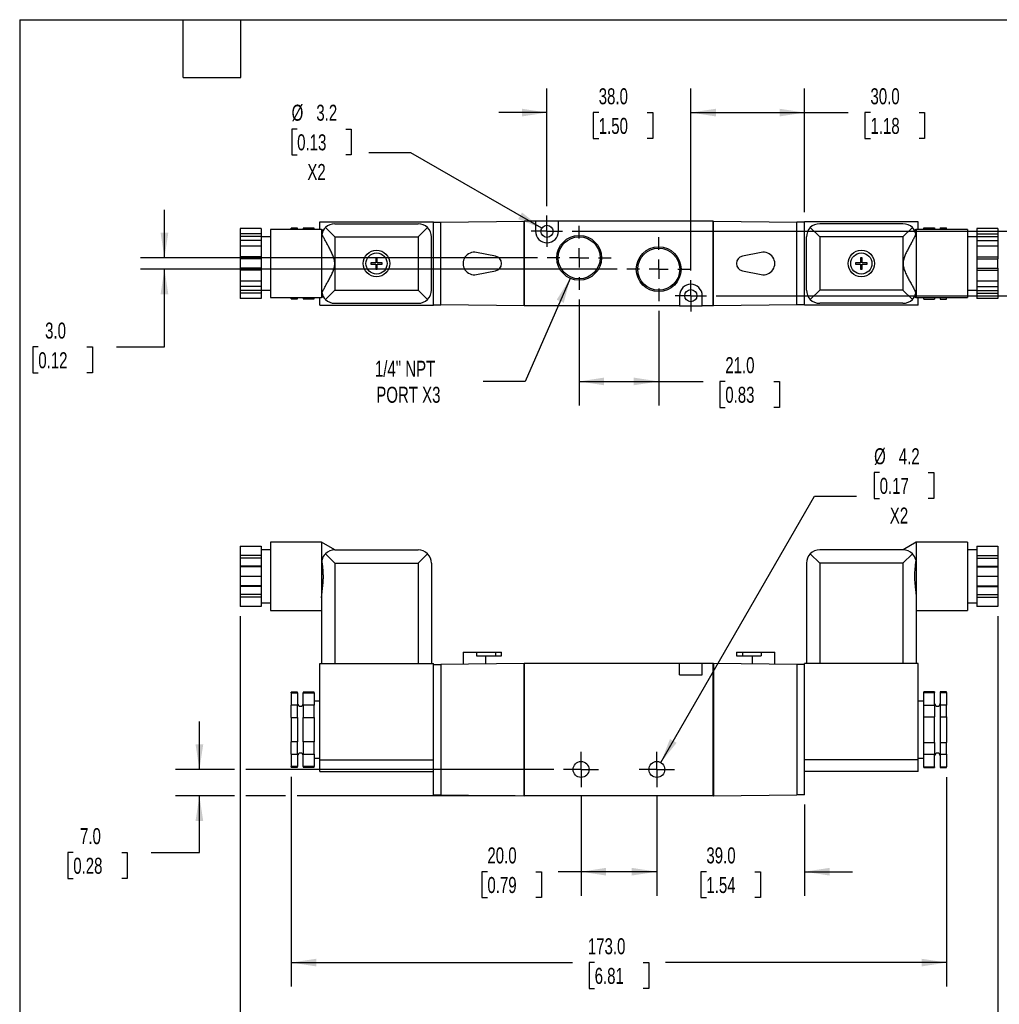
# Model space of a CAD drawing. Header units: millimetres. Extents: x 13 to 546, y 13 to 419.
# Tile 2 of 3: x 13 to 271, y 159 to 419. Entities that reach past the tile are written whole.
import ezdxf

# ---------------------------------------------------------------- set-up
doc = ezdxf.new("R2010")
doc.units = ezdxf.units.MM
doc.header["$LTSCALE"] = 2
doc.linetypes.add('SLD-Center', pattern=[19.05, 15.24, -1.27, 1.27, -1.27])
doc.linetypes.add('SLD-Solid', pattern=[0])
doc.layers.add('CENTER', color=40, linetype='SLD-Center')
doc.layers.add('DIMENSIONS', color=140, linetype='SLD-Solid', lineweight=25)
doc.layers.add('TEXT', color=140, linetype='SLD-Solid', lineweight=25)
doc.styles.add('SLDTEXTSTYLE0', font='TXT', dxfattribs={"width": 0.7})
doc.dimstyles.new('SLDDIMSTYLE0', dxfattribs={"dimtxt": 4.316016, "dimasz": 6.604, "dimexe": 0, "dimexo": 0.0625, "dimgap": 1.079004, "dimtad": 0, "dimtih": 1, "dimtoh": 1, "dimdec": 1, "dimrnd": 1e-09, "dimzin": 4, "dimdsep": 46, "dimtxsty": 'SLDTEXTSTYLE0', "dimsah": 1, "dimcen": 0.09, "dimadec": 0, "dimazin": 1, "dimtfac": 1, "dimtdec": 1, "dimtmove": 0, "dimatfit": 0, "dimfxl": 0, "dimfrac": 2, "dimtolj": 1, "dimtzin": 12, "dimarcsym": 0})
doc.dimstyles.new('SLDDIMSTYLE1', dxfattribs={"dimtxt": 4.316016, "dimasz": 6.604, "dimexe": 0, "dimexo": 0.0625, "dimgap": 1.079004, "dimtad": 0, "dimtih": 1, "dimtoh": 1, "dimdec": 1, "dimrnd": 1e-09, "dimzin": 4, "dimdsep": 46, "dimtxsty": 'SLDTEXTSTYLE0', "dimsah": 1, "dimcen": 0.09, "dimadec": 0, "dimazin": 1, "dimtfac": 1, "dimtdec": 1, "dimtofl": 0, "dimtmove": 0, "dimatfit": 3, "dimfxl": 0, "dimfrac": 2, "dimtolj": 1, "dimtzin": 12, "dimarcsym": 0})
doc.dimstyles.new('SLDDIMSTYLE2', dxfattribs={"dimtxt": 4.316016, "dimasz": 6.604, "dimexe": 0, "dimexo": 0.0625, "dimgap": 1.079004, "dimtad": 0, "dimtih": 1, "dimtoh": 1, "dimdec": 1, "dimrnd": 1e-09, "dimzin": 12, "dimdsep": 46, "dimtxsty": 'SLDTEXTSTYLE0', "dimsah": 1, "dimcen": 0, "dimadec": 0, "dimazin": 3, "dimtfac": 1, "dimtdec": 1, "dimtofl": 0, "dimtmove": 0, "dimatfit": 3, "dimfxl": 0, "dimfrac": 2, "dimtolj": 1, "dimtzin": 12, "dimarcsym": 0})
doc.dimstyles.new('SLDDIMSTYLE4', dxfattribs={"dimtxt": 4.316016, "dimasz": 6.604, "dimexe": 0, "dimexo": 0.0625, "dimgap": 1.079004, "dimtad": 0, "dimtih": 1, "dimtoh": 1, "dimdec": 1, "dimrnd": 1e-09, "dimzin": 12, "dimdsep": 46, "dimtxsty": 'SLDTEXTSTYLE0', "dimsah": 1, "dimcen": 0, "dimadec": 0, "dimazin": 3, "dimtfac": 1, "dimtdec": 1, "dimtofl": 0, "dimtmove": 0, "dimatfit": 3, "dimfxl": 0, "dimfrac": 2, "dimtolj": 1, "dimtzin": 12, "dimarcsym": 0})

# ---------------------------------------------------------------- blocks, each defined once
blk = doc.blocks.new('_D')
at = {"layer": 'DIMENSIONS'}
for p, q in [((60.15, 221.09), (60.15, 233.79)), ((69.4, 221.09), (53.8, 221.09)), ((153.74, 221.09), (72.44, 221.09)), ((69.4, 214.09), (53.8, 214.09)), ((60.15, 199.18), (60.15, 214.09)), ((82.9, 214.09), (72.44, 214.09)), ((143.48, 214.09), (85.94, 214.09)), ((26.84, 199.18), (25.39, 199.18)), ((25.39, 199.18), (25.39, 192.32)), ((39.66, 199.18), (41.11, 199.18)), ((41.11, 199.18), (41.11, 192.32)), ((47.45, 199.18), (60.15, 199.18)), ((25.39, 192.32), (26.84, 192.32)), ((41.11, 192.32), (39.66, 192.32))]:
    blk.add_line(p, q, dxfattribs=at)
for points in [[(60.15, 221.09), (61.16, 227.69), (59.13, 227.69)], [(60.15, 214.09), (59.13, 207.48), (61.16, 207.48)]]:
    blk.add_solid(points, dxfattribs=at)
at = {"layer": 'DIMENSIONS', "char_height": 4.233, "attachment_point": 1, "style": 'SLDTEXTSTYLE0'}
for s, insert in [('7.0', (28.63, 205.6)), ('0.28', (26.84, 197.78))]:
    blk.add_mtext(s, dxfattribs=dict(at, insert=insert))
blk = doc.blocks.new('_D_1')
at = {"layer": 'DIMENSIONS'}
for p, q in [((180.92, 213.91), (180.92, 187.74)), ((219.92, 211.85), (219.92, 187.74)), ((180.92, 194.09), (168.22, 194.09)), ((194.01, 194.09), (192.56, 194.09)), ((192.56, 194.09), (192.56, 187.23)), ((206.83, 194.09), (208.28, 194.09)), ((208.28, 194.09), (208.28, 187.23)), ((219.92, 194.09), (232.62, 194.09)), ((192.56, 187.23), (194.01, 187.23)), ((208.28, 187.23), (206.83, 187.23))]:
    blk.add_line(p, q, dxfattribs=at)
for points in [[(180.92, 194.09), (174.32, 195.1), (174.32, 193.07)], [(219.92, 194.09), (226.52, 193.07), (226.52, 195.1)]]:
    blk.add_solid(points, dxfattribs=at)
at = {"layer": 'DIMENSIONS', "char_height": 4.233, "attachment_point": 1, "style": 'SLDTEXTSTYLE0'}
for s, insert in [('39.0', (194.01, 200.51)), ('1.54', (194.01, 192.69))]:
    blk.add_mtext(s, dxfattribs=dict(at, insert=insert))
blk = doc.blocks.new('_D_2')
at = {"layer": 'DIMENSIONS'}
for p, q in [((160.92, 213.91), (160.92, 187.74)), ((180.92, 213.91), (180.92, 187.74)), ((136.19, 194.09), (134.74, 194.09)), ((134.74, 194.09), (134.74, 187.23)), ((149.01, 194.09), (150.46, 194.09)), ((150.46, 194.09), (150.46, 187.23)), ((160.92, 194.09), (154.86, 194.09)), ((180.92, 194.09), (160.92, 194.09)), ((134.74, 187.23), (136.19, 187.23)), ((150.46, 187.23), (149.01, 187.23))]:
    blk.add_line(p, q, dxfattribs=at)
for points in [[(160.92, 194.09), (167.52, 193.07), (167.52, 195.1)], [(180.92, 194.09), (174.32, 195.1), (174.32, 193.07)]]:
    blk.add_solid(points, dxfattribs=at)
at = {"layer": 'DIMENSIONS', "char_height": 4.233, "attachment_point": 1, "style": 'SLDTEXTSTYLE0'}
for s, insert in [('20.0', (136.19, 200.51)), ('0.79', (136.19, 192.69))]:
    blk.add_mtext(s, dxfattribs=dict(at, insert=insert))
blk = doc.blocks.new('_D_3')
at = {"layer": 'DIMENSIONS'}
for p, q in [((239.76, 299.5), (238.31, 299.5)), ((238.31, 299.5), (238.31, 292.64)), ((252.58, 299.5), (254.03, 299.5)), ((254.03, 299.5), (254.03, 292.64)), ((181.97, 222.91), (222.57, 293.23)), ((222.57, 293.23), (233.68, 293.23)), ((238.31, 292.64), (239.76, 292.64)), ((254.03, 292.64), (252.58, 292.64))]:
    blk.add_line(p, q, dxfattribs=at)
blk.add_solid([(181.97, 222.91), (186.15, 228.12), (184.39, 229.13)], dxfattribs=at)
at = {"layer": 'DIMENSIONS', "char_height": 4.233, "attachment_point": 1, "style": 'SLDTEXTSTYLE0'}
for s, insert in [('%%c', (238.29, 305.92)), ('4.2', (244.81, 305.92)), ('0.17', (239.76, 298.1)), ('X2', (242.44, 290.27))]:
    blk.add_mtext(s, dxfattribs=dict(at, insert=insert))
blk = doc.blocks.new('_D_4')
at = {"layer": 'DIMENSIONS'}
for p, q in [((70.92, 261.55), (70.92, 139.74)), ((270.92, 261.55), (270.92, 139.74)), ((70.92, 146.09), (158.66, 146.09)), ((164.51, 146.09), (163.06, 146.09)), ((163.06, 146.09), (163.06, 139.23)), ((177.33, 146.09), (178.78, 146.09)), ((178.78, 146.09), (178.78, 139.23)), ((270.92, 146.09), (183.18, 146.09)), ((163.06, 139.23), (164.51, 139.23)), ((178.78, 139.23), (177.33, 139.23))]:
    blk.add_line(p, q, dxfattribs=at)
for points in [[(70.92, 146.09), (77.52, 145.07), (77.52, 147.1)], [(270.92, 146.09), (264.32, 147.1), (264.32, 145.07)]]:
    blk.add_solid(points, dxfattribs=at)
at = {"layer": 'DIMENSIONS', "char_height": 4.233, "attachment_point": 1, "style": 'SLDTEXTSTYLE0'}
for s, insert in [('200.0', (162.71, 152.51)), ('7.87', (164.51, 144.69))]:
    blk.add_mtext(s, dxfattribs=dict(at, insert=insert))
blk = doc.blocks.new('_D_5')
at = {"layer": 'DIMENSIONS'}
for p, q in [((84.42, 219.15), (84.42, 163.74)), ((257.42, 219.05), (257.42, 163.74)), ((84.42, 170.09), (158.66, 170.09)), ((164.51, 170.09), (163.06, 170.09)), ((163.06, 170.09), (163.06, 163.23)), ((177.33, 170.09), (178.78, 170.09)), ((178.78, 170.09), (178.78, 163.23)), ((257.42, 170.09), (183.18, 170.09)), ((163.06, 163.23), (164.51, 163.23)), ((178.78, 163.23), (177.33, 163.23))]:
    blk.add_line(p, q, dxfattribs=at)
for points in [[(84.42, 170.09), (91.02, 169.07), (91.02, 171.1)], [(257.42, 170.09), (250.82, 171.1), (250.82, 169.07)]]:
    blk.add_solid(points, dxfattribs=at)
at = {"layer": 'DIMENSIONS', "char_height": 4.233, "attachment_point": 1, "style": 'SLDTEXTSTYLE0'}
for s, insert in [('173.0', (162.71, 176.51)), ('6.81', (164.51, 168.69))]:
    blk.add_mtext(s, dxfattribs=dict(at, insert=insert))
blk = doc.blocks.new('SW_CENTERMARKSYMBOL_0')
at = {"layer": 'CENTER', "color": 0}
for p, q in [((0, 2.54), (0, 4.64)), ((-2.54, 0), (-4.64, 0)), ((0, 0), (-2.54, 0)), ((0, 0), (0, 2.54)), ((0, 0), (0, -2.54)), ((0, 0), (2.54, 0)), ((2.54, 0), (4.64, 0)), ((0, -2.54), (0, -4.64))]:
    blk.add_line(p, q, dxfattribs=at)
blk = doc.blocks.new('SW_CENTERMARKSYMBOL_1')
at = {"layer": 'CENTER', "color": 0}
for p, q in [((0, 2.54), (0, 4.64)), ((-2.54, 0), (-4.64, 0)), ((0, 0), (-2.54, 0)), ((0, 0), (0, 2.54)), ((0, 0), (0, -2.54)), ((0, 0), (2.54, 0)), ((2.54, 0), (4.64, 0)), ((0, -2.54), (0, -4.64))]:
    blk.add_line(p, q, dxfattribs=at)
blk = doc.blocks.new('_D_9')
at = {"layer": 'DIMENSIONS'}
for p, q in [((50.92, 356.21), (50.92, 368.91)), ((149.43, 356.21), (44.57, 356.21)), ((170.43, 353.21), (44.57, 353.21)), ((50.92, 332.69), (50.92, 353.21)), ((17.61, 332.69), (16.16, 332.69)), ((16.16, 332.69), (16.16, 325.83)), ((30.44, 332.69), (31.89, 332.69)), ((31.89, 332.69), (31.89, 325.83)), ((38.22, 332.69), (50.92, 332.69)), ((16.16, 325.83), (17.61, 325.83)), ((31.89, 325.83), (30.44, 325.83))]:
    blk.add_line(p, q, dxfattribs=at)
for points in [[(50.92, 356.21), (51.94, 362.82), (49.9, 362.82)], [(50.92, 353.21), (49.9, 346.61), (51.94, 346.61)]]:
    blk.add_solid(points, dxfattribs=at)
at = {"layer": 'DIMENSIONS', "char_height": 4.233, "attachment_point": 1, "style": 'SLDTEXTSTYLE0'}
for s, insert in [('3.0', (19.41, 339.11)), ('0.12', (17.61, 331.28))]:
    blk.add_mtext(s, dxfattribs=dict(at, insert=insert))
blk = doc.blocks.new('_D_10')
at = {"layer": 'DIMENSIONS'}
for p, q in [((303.62, 377.08), (290.92, 377.08)), ((290.92, 377.08), (290.92, 363.21)), ((311.4, 377.08), (309.95, 377.08)), ((309.95, 377.08), (309.95, 370.23)), ((324.23, 377.08), (325.68, 377.08)), ((325.68, 377.08), (325.68, 370.23)), ((309.95, 370.23), (311.4, 370.23)), ((325.68, 370.23), (324.23, 370.23)), ((158.6, 363.21), (297.27, 363.21)), ((290.92, 363.21), (290.92, 346.21)), ((196.6, 346.21), (297.27, 346.21))]:
    blk.add_line(p, q, dxfattribs=at)
for points in [[(290.92, 363.21), (289.9, 356.61), (291.94, 356.61)], [(290.92, 346.21), (291.94, 352.82), (289.9, 352.82)]]:
    blk.add_solid(points, dxfattribs=at)
at = {"layer": 'DIMENSIONS', "char_height": 4.233, "attachment_point": 1, "style": 'SLDTEXTSTYLE0'}
for s, insert in [('17.0', (311.4, 383.51)), ('0.67', (311.4, 375.68))]:
    blk.add_mtext(s, dxfattribs=dict(at, insert=insert))
blk = doc.blocks.new('_D_11')
at = {"layer": 'DIMENSIONS'}
for p, q in [((151.92, 369.89), (151.92, 400.92)), ((189.92, 352.89), (189.92, 400.92)), ((151.92, 394.57), (139.22, 394.57)), ((165.58, 394.57), (164.13, 394.57)), ((164.13, 394.57), (164.13, 387.71)), ((178.41, 394.57), (179.86, 394.57)), ((179.86, 394.57), (179.86, 387.71)), ((189.92, 394.57), (202.62, 394.57)), ((164.13, 387.71), (165.58, 387.71)), ((179.86, 387.71), (178.41, 387.71))]:
    blk.add_line(p, q, dxfattribs=at)
for points in [[(151.92, 394.57), (145.32, 395.58), (145.32, 393.55)], [(189.92, 394.57), (196.52, 393.55), (196.52, 395.58)]]:
    blk.add_solid(points, dxfattribs=at)
at = {"layer": 'DIMENSIONS', "char_height": 4.233, "attachment_point": 1, "style": 'SLDTEXTSTYLE0'}
for s, insert in [('38.0', (165.58, 400.99)), ('1.50', (165.58, 393.17))]:
    blk.add_mtext(s, dxfattribs=dict(at, insert=insert))
blk = doc.blocks.new('_D_12')
at = {"layer": 'DIMENSIONS'}
for p, q in [((160.42, 345.22), (160.42, 317.21)), ((181.42, 342.22), (181.42, 317.21)), ((160.42, 323.56), (181.42, 323.56)), ((181.42, 323.56), (193.15, 323.56)), ((199, 323.56), (197.55, 323.56)), ((197.55, 323.56), (197.55, 316.7)), ((211.83, 323.56), (213.28, 323.56)), ((213.28, 323.56), (213.28, 316.7)), ((197.55, 316.7), (199, 316.7)), ((213.28, 316.7), (211.83, 316.7))]:
    blk.add_line(p, q, dxfattribs=at)
for points in [[(160.42, 323.56), (167.02, 322.55), (167.02, 324.58)], [(181.42, 323.56), (174.82, 324.58), (174.82, 322.55)]]:
    blk.add_solid(points, dxfattribs=at)
at = {"layer": 'DIMENSIONS', "char_height": 4.233, "attachment_point": 1, "style": 'SLDTEXTSTYLE0'}
for s, insert in [('21.0', (199, 329.98)), ('0.83', (199, 322.16))]:
    blk.add_mtext(s, dxfattribs=dict(at, insert=insert))
blk = doc.blocks.new('_D_13')
at = {"layer": 'DIMENSIONS'}
for p, q in [((189.92, 352.89), (189.92, 400.92)), ((219.92, 368.25), (219.92, 400.92)), ((189.92, 394.57), (219.92, 394.57)), ((219.92, 394.57), (231.48, 394.57)), ((237.33, 394.57), (235.88, 394.57)), ((235.88, 394.57), (235.88, 387.71)), ((250.15, 394.57), (251.6, 394.57)), ((251.6, 394.57), (251.6, 387.71)), ((235.88, 387.71), (237.33, 387.71)), ((251.6, 387.71), (250.15, 387.71))]:
    blk.add_line(p, q, dxfattribs=at)
for points in [[(189.92, 394.57), (196.52, 393.55), (196.52, 395.58)], [(219.92, 394.57), (213.32, 395.58), (213.32, 393.55)]]:
    blk.add_solid(points, dxfattribs=at)
at = {"layer": 'DIMENSIONS', "char_height": 4.233, "attachment_point": 1, "style": 'SLDTEXTSTYLE0'}
for s, insert in [('30.0', (237.33, 400.99)), ('1.18', (237.33, 393.17))]:
    blk.add_mtext(s, dxfattribs=dict(at, insert=insert))
blk = doc.blocks.new('_D_14')
at = {"layer": 'DIMENSIONS'}
for p, q in [((85.96, 390.23), (84.52, 390.23)), ((84.52, 390.23), (84.52, 383.37)), ((98.79, 390.23), (100.24, 390.23)), ((100.24, 390.23), (100.24, 383.37)), ((84.52, 383.37), (85.96, 383.37)), ((100.24, 383.37), (98.79, 383.37)), ((115.98, 383.96), (104.86, 383.96)), ((150.53, 364.01), (115.98, 383.96))]:
    blk.add_line(p, q, dxfattribs=at)
blk.add_solid([(150.53, 364.01), (145.32, 368.19), (144.31, 366.43)], dxfattribs=at)
at = {"layer": 'DIMENSIONS', "char_height": 4.233, "attachment_point": 1, "style": 'SLDTEXTSTYLE0'}
for s, insert in [('%%c', (84.5, 396.65)), ('3.2', (91.02, 396.65)), ('0.13', (85.96, 388.83)), ('X2', (88.65, 381))]:
    blk.add_mtext(s, dxfattribs=dict(at, insert=insert))
blk = doc.blocks.new('_D_15')
at = {"layer": 'DIMENSIONS'}
for p, q in [((158.06, 350.79), (146.2, 323.56)), ((146.2, 323.56), (135.08, 323.56))]:
    blk.add_line(p, q, dxfattribs=at)
blk.add_solid([(158.06, 350.79), (154.49, 345.14), (156.35, 344.33)], dxfattribs=at)
at = {"layer": 'DIMENSIONS', "char_height": 4.233, "attachment_point": 1, "style": 'SLDTEXTSTYLE0'}
for s, insert in [('1/4" NPT', (106.49, 329.02)), ('PORT X3', (106.85, 322.16))]:
    blk.add_mtext(s, dxfattribs=dict(at, insert=insert))
blk = doc.blocks.new('SW_CENTERMARKSYMBOL_4')
at = {"layer": 'CENTER', "color": 0}
for p, q in [((0, 2.54), (0, 4.14)), ((-2.54, 0), (-4.14, 0)), ((0, 0), (-2.54, 0)), ((0, 0), (0, 2.54)), ((0, 0), (0, -2.54)), ((0, 0), (2.54, 0)), ((2.54, 0), (4.14, 0)), ((0, -2.54), (0, -4.14))]:
    blk.add_line(p, q, dxfattribs=at)
blk = doc.blocks.new('SW_CENTERMARKSYMBOL_5')
at = {"layer": 'CENTER', "color": 0}
for p, q in [((0, 2.54), (0, 4.14)), ((-2.54, 0), (-4.14, 0)), ((0, 0), (-2.54, 0)), ((0, 0), (0, 2.54)), ((0, 0), (0, -2.54)), ((0, 0), (2.54, 0)), ((2.54, 0), (4.14, 0)), ((0, -2.54), (0, -4.14))]:
    blk.add_line(p, q, dxfattribs=at)
blk = doc.blocks.new('SW_CENTERMARKSYMBOL_6')
at = {"layer": 'CENTER', "color": 0}
for p, q in [((0, 5.08), (0, 8.45)), ((-5.08, 0), (-8.45, 0)), ((0, 0), (-2.54, 0)), ((0, 0), (0, 2.54)), ((0, 0), (0, -2.54)), ((0, 0), (2.54, 0)), ((5.08, 0), (8.45, 0)), ((0, -5.08), (0, -8.45))]:
    blk.add_line(p, q, dxfattribs=at)
blk = doc.blocks.new('SW_CENTERMARKSYMBOL_7')
at = {"layer": 'CENTER', "color": 0}
for p, q in [((0, 5.08), (0, 8.45)), ((-5.08, 0), (-8.45, 0)), ((0, 0), (-2.54, 0)), ((0, 0), (0, 2.54)), ((0, 0), (0, -2.54)), ((0, 0), (2.54, 0)), ((5.08, 0), (8.45, 0)), ((0, -5.08), (0, -8.45))]:
    blk.add_line(p, q, dxfattribs=at)

msp = doc.modelspace()

# ---------------------------------------------------------------- linework, layer by layer
for p, q in [((86.07, 364.07), (84.42, 364.07)), ((84.42, 363.71), (84.42, 364.07)), ((86.07, 363.71), (86.07, 364.07)), ((90.42, 364.07), (87.57, 364.07)), ((87.57, 364.07), (87.57, 363.71)), ((90.42, 363.71), (90.42, 364.07)), ((91.92, 363.71), (91.92, 365.71)), ((91.92, 365.71), (121.92, 365.71)), ((95.92, 361.71), (93.44, 364.19)), ((95.92, 365.21), (117.92, 365.21)), ((120.39, 364.19), (117.92, 361.71)), ((121.92, 343.71), (121.92, 365.71)), ((121.92, 365.66), (123.92, 365.66)), ((123.92, 365.66), (145.92, 365.86)), ((123.92, 343.76), (123.92, 365.66)), ((145.92, 343.56), (145.92, 365.86)), ((146.02, 365.81), (145.92, 365.81)), ((148.92, 365.86), (146.02, 365.86)), ((146.02, 343.56), (146.02, 365.86)), ((148.92, 365.86), (148.92, 363.21)), ((154.92, 365.86), (148.92, 365.86)), ((154.92, 363.21), (154.92, 365.86)), ((195.82, 365.86), (154.92, 365.86)), ((195.82, 343.56), (195.82, 365.86)), ((195.82, 365.81), (195.92, 365.81)), ((195.92, 343.56), (195.92, 365.86)), ((195.92, 365.86), (217.92, 365.66)), ((217.92, 343.76), (217.92, 365.66)), ((219.92, 365.66), (217.92, 365.66)), ((249.92, 365.71), (219.92, 365.71)), ((219.92, 343.71), (219.92, 365.71)), ((221.44, 364.19), (223.92, 361.71)), ((245.92, 365.21), (223.92, 365.21)), ((245.92, 361.71), (248.39, 364.19)), ((249.92, 363.71), (249.92, 365.71)), ((251.42, 364.13), (254.27, 364.13)), ((251.42, 363.71), (251.42, 364.13)), ((254.27, 364.13), (254.27, 363.71)), ((255.77, 364.13), (257.42, 364.13)), ((255.77, 364.13), (255.77, 363.71)), ((257.42, 363.71), (257.42, 364.13)), ((76.42, 363.95), (70.92, 363.95)), ((70.92, 363.95), (70.92, 362.51)), ((76.42, 362.51), (70.92, 362.51)), ((70.92, 362.51), (70.92, 361.83)), ((76.42, 361.83), (70.92, 361.83)), ((70.92, 361.83), (70.92, 360.76)), ((76.42, 363.95), (76.42, 362.51)), ((76.42, 362.51), (76.42, 361.83)), ((76.42, 361.83), (76.42, 360.76)), ((78.92, 361.71), (76.42, 361.71)), ((92.42, 363.71), (78.92, 363.71)), ((78.92, 363.71), (78.92, 345.71)), ((92.88, 363.45), (92.42, 363.71)), ((92.42, 363.71), (92.42, 345.71)), ((95.92, 361.71), (117.92, 361.71)), ((95.92, 361.71), (95.92, 347.71)), ((117.92, 361.71), (117.92, 347.71)), ((121.42, 347.71), (121.42, 361.71)), ((220.42, 347.71), (220.42, 361.71)), ((223.92, 361.71), (223.92, 347.71)), ((245.92, 361.71), (223.92, 361.71)), ((245.92, 361.71), (245.92, 347.71)), ((249.42, 363.71), (248.96, 363.45)), ((262.92, 363.71), (249.42, 363.71)), ((249.42, 363.71), (249.42, 345.71)), ((262.92, 363.71), (262.92, 345.71)), ((265.42, 361.71), (262.92, 361.71)), ((270.92, 363.95), (265.42, 363.95)), ((265.42, 363.95), (265.42, 362.51)), ((265.42, 362.51), (270.92, 362.51)), ((265.42, 362.51), (265.42, 361.83)), ((265.42, 361.83), (270.92, 361.83)), ((265.42, 361.83), (265.42, 360.76)), ((270.92, 363.95), (270.92, 362.51)), ((270.92, 362.51), (270.92, 361.83)), ((270.92, 361.83), (270.92, 360.76)), ((76.42, 360.76), (70.92, 360.76)), ((70.92, 360.76), (70.92, 359.33)), ((76.42, 359.33), (70.92, 359.33)), ((70.92, 359.33), (70.92, 356.46)), ((76.42, 360.76), (76.42, 359.33)), ((76.42, 359.33), (76.42, 356.46)), ((265.42, 360.76), (270.92, 360.76)), ((265.42, 360.76), (265.42, 359.33)), ((270.92, 359.33), (265.42, 359.33)), ((265.42, 359.33), (265.42, 356.46)), ((270.92, 360.76), (270.92, 359.33)), ((270.92, 359.33), (270.92, 356.46)), ((76.42, 356.46), (70.92, 356.46)), ((70.92, 356.46), (70.92, 355.96)), ((76.42, 356.46), (76.42, 355.96)), ((138.31, 356.67), (133.35, 357.65)), ((208.49, 357.65), (203.53, 356.67)), ((265.42, 356.46), (270.92, 356.46)), ((265.42, 356.46), (265.42, 355.96)), ((270.92, 356.46), (270.92, 355.96)), ((76.42, 355.96), (70.92, 355.96)), ((70.92, 355.96), (70.92, 353.46)), ((76.42, 355.96), (76.42, 353.46)), ((106.72, 354.91), (105.42, 354.91)), ((105.42, 354.91), (105.42, 354.51)), ((105.42, 354.51), (106.72, 354.51)), ((106.72, 356.21), (106.72, 354.91)), ((107.12, 356.21), (106.72, 356.21)), ((106.72, 354.51), (106.72, 353.21)), ((107.12, 354.91), (107.12, 356.21)), ((108.42, 354.91), (107.12, 354.91)), ((107.12, 353.21), (107.12, 354.51)), ((107.12, 354.51), (108.42, 354.51)), ((108.42, 354.51), (108.42, 354.91)), ((234.72, 354.91), (233.42, 354.91)), ((233.42, 354.91), (233.42, 354.51)), ((233.42, 354.51), (234.72, 354.51)), ((234.72, 356.21), (234.72, 354.91)), ((235.12, 356.21), (234.72, 356.21)), ((234.72, 354.51), (234.72, 353.21)), ((235.12, 354.91), (235.12, 356.21)), ((236.42, 354.91), (235.12, 354.91)), ((235.12, 353.21), (235.12, 354.51)), ((235.12, 354.51), (236.42, 354.51)), ((236.42, 354.51), (236.42, 354.91)), ((265.42, 355.96), (270.92, 355.96)), ((265.42, 355.96), (265.42, 353.46)), ((270.92, 353.46), (270.92, 355.96)), ((76.42, 353.46), (70.92, 353.46)), ((70.92, 353.46), (70.92, 352.96)), ((76.42, 352.96), (70.92, 352.96)), ((70.92, 352.96), (70.92, 350.09)), ((76.42, 353.46), (76.42, 352.96)), ((76.42, 352.96), (76.42, 350.09)), ((106.72, 353.21), (107.12, 353.21)), ((133.35, 351.77), (138.31, 352.75)), ((203.53, 352.75), (208.49, 351.77)), ((234.72, 353.21), (235.12, 353.21)), ((265.42, 353.46), (270.92, 353.46)), ((265.42, 353.46), (265.42, 352.96)), ((265.42, 352.96), (270.92, 352.96)), ((265.42, 352.96), (265.42, 350.09)), ((270.92, 353.46), (270.92, 352.96)), ((270.92, 352.96), (270.92, 350.09)), ((70.92, 350.09), (76.42, 350.09)), ((70.92, 350.09), (70.92, 348.66)), ((76.42, 348.66), (70.92, 348.66)), ((70.92, 348.66), (70.92, 347.59)), ((76.42, 350.09), (76.42, 348.66)), ((76.42, 348.66), (76.42, 347.59)), ((265.42, 350.09), (270.92, 350.09)), ((265.42, 350.09), (265.42, 348.66)), ((265.42, 348.66), (270.92, 348.66)), ((265.42, 348.66), (265.42, 347.59)), ((270.92, 350.09), (270.92, 348.66)), ((270.92, 348.66), (270.92, 347.59)), ((76.42, 347.59), (70.92, 347.59)), ((70.92, 347.59), (70.92, 346.91)), ((76.42, 346.91), (70.92, 346.91)), ((70.92, 346.91), (70.92, 345.47)), ((76.42, 347.71), (78.92, 347.71)), ((76.42, 347.59), (76.42, 346.91)), ((76.42, 346.91), (76.42, 345.47)), ((92.42, 345.71), (92.88, 345.98)), ((93.44, 345.24), (95.92, 347.71)), ((95.92, 347.71), (117.92, 347.71)), ((117.92, 347.71), (120.39, 345.24)), ((186.92, 346.21), (186.92, 343.56)), ((192.92, 343.56), (192.92, 346.21)), ((223.92, 347.71), (221.44, 345.24)), ((245.92, 347.71), (223.92, 347.71)), ((248.39, 345.24), (245.92, 347.71)), ((248.96, 345.98), (249.42, 345.71)), ((262.92, 347.71), (265.42, 347.71)), ((265.42, 347.59), (270.92, 347.59)), ((265.42, 347.59), (265.42, 346.91)), ((265.42, 346.91), (270.92, 346.91)), ((265.42, 346.91), (265.42, 345.47)), ((270.92, 347.59), (270.92, 346.91)), ((270.92, 346.91), (270.92, 345.47)), ((76.42, 345.47), (70.92, 345.47)), ((78.92, 345.71), (92.42, 345.71)), ((84.42, 345.35), (84.42, 345.71)), ((84.42, 345.35), (86.07, 345.35)), ((86.07, 345.35), (84.42, 345.35)), ((86.07, 345.35), (86.07, 345.71)), ((87.57, 345.71), (87.57, 345.35)), ((87.57, 345.35), (90.42, 345.35)), ((90.42, 345.35), (87.57, 345.35)), ((90.42, 345.35), (90.42, 345.71)), ((91.92, 343.71), (91.92, 345.71)), ((91.92, 343.71), (121.92, 343.71)), ((95.92, 344.21), (117.92, 344.21)), ((121.92, 343.76), (123.92, 343.76)), ((145.92, 343.56), (123.92, 343.76)), ((146.02, 343.61), (145.92, 343.61)), ((186.92, 343.56), (146.02, 343.56)), ((186.92, 343.56), (192.92, 343.56)), ((195.82, 343.56), (192.92, 343.56)), ((195.82, 343.61), (195.92, 343.61)), ((217.92, 343.76), (195.92, 343.56)), ((219.92, 343.76), (217.92, 343.76)), ((249.92, 343.71), (219.92, 343.71)), ((245.92, 344.21), (223.92, 344.21)), ((249.42, 345.71), (262.92, 345.71)), ((249.92, 343.71), (249.92, 345.71)), ((251.42, 345.29), (251.42, 345.71)), ((251.42, 345.29), (254.27, 345.29)), ((251.42, 345.29), (254.27, 345.29)), ((254.27, 345.71), (254.27, 345.29)), ((255.77, 345.71), (255.77, 345.29)), ((255.77, 345.29), (257.42, 345.29)), ((255.77, 345.29), (257.42, 345.29)), ((257.42, 345.29), (257.42, 345.71)), ((270.92, 345.47), (265.42, 345.47)), ((92.42, 281.09), (78.92, 281.09)), ((78.92, 281.09), (78.92, 263.09)), ((95.87, 279.1), (92.42, 281.09)), ((92.42, 281.09), (92.42, 266.43)), ((249.42, 281.09), (245.97, 279.1)), ((262.92, 281.09), (249.42, 281.09)), ((249.42, 281.09), (249.42, 266.43)), ((262.92, 281.09), (262.92, 263.09)), ((70.92, 280.09), (76.42, 280.09)), ((70.92, 280.09), (70.92, 277.6)), ((76.42, 280.09), (76.42, 277.6)), ((78.92, 279.09), (76.42, 279.09)), ((95.92, 279.09), (117.92, 279.09)), ((245.92, 279.09), (223.92, 279.09)), ((265.42, 279.09), (262.92, 279.09)), ((265.42, 280.09), (270.92, 280.09)), ((265.42, 280.09), (265.42, 277.6)), ((270.92, 280.09), (270.92, 277.6)), ((76.42, 277.6), (70.92, 277.6)), ((70.92, 277.6), (70.92, 276.92)), ((76.42, 276.92), (70.92, 276.92)), ((70.92, 276.92), (70.92, 274.76)), ((76.42, 277.6), (76.42, 276.92)), ((76.42, 276.92), (76.42, 274.76)), ((95.92, 275.59), (93.44, 278.06)), ((120.39, 278.06), (117.92, 275.59)), ((221.44, 278.06), (223.92, 275.59)), ((245.92, 275.59), (248.39, 278.06)), ((265.42, 277.6), (270.92, 277.6)), ((265.42, 277.6), (265.42, 276.92)), ((265.42, 276.92), (270.92, 276.92)), ((265.42, 276.92), (265.42, 274.76)), ((270.92, 277.6), (270.92, 276.92)), ((270.92, 276.92), (270.92, 274.76)), ((76.42, 274.76), (70.92, 274.76)), ((70.92, 274.76), (70.92, 274.57)), ((70.92, 274.57), (70.92, 272.09)), ((76.42, 274.57), (70.92, 274.57)), ((76.42, 274.76), (76.42, 274.57)), ((76.42, 274.57), (76.42, 272.09)), ((95.92, 275.59), (117.92, 275.59)), ((95.92, 275.59), (95.92, 249.09)), ((117.92, 275.59), (117.92, 249.09)), ((121.42, 275.59), (121.42, 249.09)), ((220.42, 275.59), (220.42, 249.09)), ((245.92, 275.59), (223.92, 275.59)), ((223.92, 275.59), (223.92, 249.09)), ((245.92, 275.59), (245.92, 249.09)), ((265.42, 274.76), (270.92, 274.76)), ((265.42, 274.76), (265.42, 274.57)), ((265.42, 274.57), (265.42, 272.09)), ((265.42, 274.57), (270.92, 274.57)), ((270.92, 274.76), (270.92, 274.57)), ((270.92, 274.57), (270.92, 272.09)), ((76.42, 272.09), (70.92, 272.09)), ((70.92, 272.09), (70.92, 269.6)), ((76.42, 272.09), (76.42, 269.6)), ((265.42, 272.09), (265.42, 269.6)), ((270.92, 272.09), (265.42, 272.09)), ((270.92, 272.09), (270.92, 269.6)), ((76.42, 269.6), (70.92, 269.6)), ((70.92, 269.6), (70.92, 269.42)), ((76.42, 269.42), (70.92, 269.42)), ((70.92, 269.42), (70.92, 267.26)), ((76.42, 269.6), (76.42, 269.42)), ((76.42, 269.42), (76.42, 267.26)), ((265.42, 269.6), (270.92, 269.6)), ((265.42, 269.6), (265.42, 269.42)), ((265.42, 269.42), (270.92, 269.42)), ((265.42, 269.42), (265.42, 267.26)), ((270.92, 269.6), (270.92, 269.42)), ((270.92, 269.42), (270.92, 267.26)), ((76.42, 267.26), (70.92, 267.26)), ((70.92, 267.26), (70.92, 266.57)), ((76.42, 266.57), (70.92, 266.57)), ((70.92, 266.57), (70.92, 264.09)), ((76.42, 267.26), (76.42, 266.57)), ((76.42, 266.57), (76.42, 264.09)), ((92.42, 266.43), (92.42, 249.09)), ((249.42, 266.43), (249.42, 249.09)), ((265.42, 267.26), (270.92, 267.26)), ((265.42, 267.26), (265.42, 266.57)), ((265.42, 266.57), (270.92, 266.57)), ((265.42, 266.57), (265.42, 264.09)), ((270.92, 267.26), (270.92, 266.57)), ((270.92, 266.57), (270.92, 264.09)), ((76.42, 264.09), (70.92, 264.09)), ((76.42, 265.09), (78.92, 265.09)), ((78.92, 263.09), (92.42, 263.09)), ((249.42, 263.09), (262.92, 263.09)), ((262.92, 265.09), (265.42, 265.09)), ((270.92, 264.09), (265.42, 264.09)), ((129.77, 252.09), (129.77, 248.87)), ((129.77, 252.09), (133.35, 252.09)), ((133.35, 252.09), (133.35, 251.09)), ((133.35, 252.09), (138.31, 252.09)), ((133.35, 251.09), (138.31, 251.09)), ((135.77, 248.95), (135.77, 251.09)), ((138.31, 252.09), (138.31, 251.09)), ((138.31, 252.09), (139.92, 252.09)), ((138.31, 251.09), (139.92, 251.09)), ((139.92, 251.09), (139.92, 252.09)), ((201.92, 252.09), (201.92, 251.09)), ((201.92, 252.09), (203.53, 252.09)), ((201.92, 251.09), (203.53, 251.09)), ((203.53, 252.09), (203.53, 251.09)), ((203.53, 252.09), (208.49, 252.09)), ((203.53, 251.09), (208.49, 251.09)), ((206.07, 251.09), (206.07, 248.95)), ((208.49, 252.09), (208.49, 251.09)), ((208.49, 252.09), (212.07, 252.09)), ((212.07, 248.87), (212.07, 252.09)), ((91.92, 223.59), (91.92, 249.09)), ((91.92, 249.09), (121.92, 249.09)), ((121.92, 223.59), (121.92, 249.09)), ((121.92, 248.79), (123.92, 248.79)), ((145.92, 249.09), (123.92, 248.79)), ((123.92, 248.79), (123.92, 214.39)), ((145.92, 214.09), (145.92, 249.09)), ((146.02, 249.04), (145.92, 249.04)), ((146.02, 214.09), (146.02, 249.09)), ((186.92, 249.09), (146.02, 249.09)), ((186.92, 246.09), (186.92, 249.09)), ((192.92, 249.09), (186.92, 249.09)), ((192.92, 246.09), (192.92, 249.09)), ((195.82, 249.09), (192.92, 249.09)), ((195.82, 214.09), (195.82, 249.09)), ((195.82, 249.04), (195.92, 249.04)), ((195.92, 249.09), (195.92, 214.09)), ((217.92, 248.79), (195.92, 249.09)), ((217.92, 248.79), (217.92, 214.39)), ((219.92, 248.79), (217.92, 248.79)), ((249.92, 249.09), (219.92, 249.09)), ((219.92, 223.59), (219.92, 249.09)), ((249.92, 223.59), (249.92, 249.09)), ((186.92, 246.09), (192.92, 246.09)), ((86.07, 241.49), (84.42, 241.49)), ((84.42, 241.31), (84.42, 241.49)), ((84.42, 241.31), (86.07, 241.31)), ((84.42, 241.31), (84.42, 238.09)), ((86.07, 241.31), (86.07, 241.49)), ((86.07, 241.31), (86.07, 238.09)), ((90.42, 241.49), (87.57, 241.49)), ((87.57, 241.49), (87.57, 241.31)), ((87.57, 241.31), (90.42, 241.31)), ((87.57, 238.09), (87.57, 241.31)), ((90.42, 241.31), (90.42, 241.49)), ((90.42, 241.31), (90.42, 238.09)), ((254.27, 241.59), (251.42, 241.59)), ((251.42, 241.43), (251.42, 241.59)), ((251.42, 241.43), (254.27, 241.43)), ((251.42, 238.06), (251.42, 241.43)), ((254.27, 241.59), (254.27, 241.43)), ((254.27, 238.06), (254.27, 241.43)), ((257.42, 241.59), (255.77, 241.59)), ((255.77, 241.59), (255.77, 241.43)), ((255.77, 241.43), (257.42, 241.43)), ((255.77, 241.43), (255.77, 238.06)), ((257.42, 241.43), (257.42, 241.59)), ((257.42, 241.43), (257.42, 238.06)), ((86.07, 238.09), (84.42, 238.09)), ((84.42, 234.81), (84.42, 238.09)), ((86.07, 234.81), (86.07, 238.09)), ((90.42, 238.09), (87.57, 238.09)), ((87.57, 238.09), (87.57, 234.81)), ((91.92, 239.09), (90.42, 239.09)), ((90.42, 234.81), (90.42, 238.09)), ((251.42, 239.09), (249.92, 239.09)), ((251.42, 238.06), (254.27, 238.06)), ((251.42, 234.95), (251.42, 238.06)), ((254.27, 238.06), (254.27, 234.95)), ((257.42, 238.06), (255.77, 238.06)), ((255.77, 238.06), (255.77, 234.95)), ((257.42, 234.95), (257.42, 238.06)), ((84.42, 234.81), (84.42, 228.37)), ((84.42, 234.81), (86.07, 234.81)), ((86.07, 234.81), (86.07, 228.37)), ((87.57, 228.37), (87.57, 234.81)), ((87.57, 234.81), (90.42, 234.81)), ((90.42, 234.81), (90.42, 228.37)), ((251.42, 228.22), (251.42, 234.95)), ((251.42, 234.95), (254.27, 234.95)), ((254.27, 228.22), (254.27, 234.95)), ((255.77, 234.95), (257.42, 234.95)), ((255.77, 234.95), (255.77, 228.22)), ((257.42, 234.95), (257.42, 228.22)), ((86.07, 228.37), (84.42, 228.37)), ((84.42, 225.09), (84.42, 228.37)), ((86.07, 225.09), (86.07, 228.37)), ((90.42, 228.37), (87.57, 228.37)), ((87.57, 228.37), (87.57, 225.09)), ((90.42, 225.09), (90.42, 228.37)), ((251.42, 228.22), (254.27, 228.22)), ((251.42, 225.12), (251.42, 228.22)), ((254.27, 228.22), (254.27, 225.12)), ((255.77, 228.22), (257.42, 228.22)), ((255.77, 228.22), (255.77, 225.12)), ((257.42, 225.12), (257.42, 228.22)), ((84.42, 225.09), (86.07, 225.09)), ((84.42, 225.09), (84.42, 221.87)), ((86.07, 225.09), (86.07, 221.87)), ((87.57, 225.09), (90.42, 225.09)), ((87.57, 221.87), (87.57, 225.09)), ((90.42, 225.09), (90.42, 221.87)), ((90.42, 224.09), (91.92, 224.09)), ((249.92, 224.09), (251.42, 224.09)), ((251.42, 225.12), (254.27, 225.12)), ((251.42, 221.75), (251.42, 225.12)), ((254.27, 221.75), (254.27, 225.12)), ((255.77, 225.12), (257.42, 225.12)), ((255.77, 225.12), (255.77, 221.75)), ((257.42, 225.12), (257.42, 221.75)), ((86.07, 221.87), (84.42, 221.87)), ((84.42, 221.69), (84.42, 221.87)), ((84.42, 221.69), (86.07, 221.69)), ((86.07, 221.69), (86.07, 221.87)), ((90.42, 221.87), (87.57, 221.87)), ((87.57, 221.87), (87.57, 221.69)), ((87.57, 221.69), (90.42, 221.69)), ((90.42, 221.69), (90.42, 221.87)), ((91.92, 223.59), (121.92, 223.59)), ((91.92, 220.59), (91.92, 223.59)), ((121.92, 223.04), (121.92, 223.59)), ((121.92, 214.39), (121.92, 223.04)), ((219.92, 223.04), (219.92, 223.59)), ((249.92, 223.59), (219.92, 223.59)), ((219.92, 214.39), (219.92, 223.04)), ((249.92, 220.59), (249.92, 223.59)), ((251.42, 221.75), (254.27, 221.75)), ((251.42, 221.59), (251.42, 221.75)), ((251.42, 221.59), (254.27, 221.59)), ((254.27, 221.75), (254.27, 221.59)), ((255.77, 221.75), (257.42, 221.75)), ((255.77, 221.75), (255.77, 221.59)), ((255.77, 221.59), (257.42, 221.59)), ((257.42, 221.59), (257.42, 221.75)), ((91.92, 220.59), (121.92, 220.59)), ((249.92, 220.59), (219.92, 220.59)), ((121.92, 214.39), (123.92, 214.39)), ((123.92, 214.39), (145.92, 214.09)), ((146.02, 214.14), (145.92, 214.14)), ((195.82, 214.09), (146.02, 214.09)), ((195.82, 214.14), (195.92, 214.14)), ((195.92, 214.09), (217.92, 214.39)), ((219.92, 214.39), (217.92, 214.39))]:
    msp.add_line(p, q)
for centre, radius in [((151.92, 363.21), 1.6), ((160.42, 356.21), 5.91), ((160.42, 356.21), 5.54), ((181.42, 353.21), 5.91), ((106.92, 354.71), 3.5), ((106.92, 354.71), 2.8), ((181.42, 353.21), 5.54), ((234.92, 354.71), 3.5), ((234.92, 354.71), 2.8), ((189.92, 346.21), 1.6), ((160.92, 221.09), 2.1), ((180.92, 221.09), 2.1)]:
    msp.add_circle(centre, radius)
for centre, radius, start, end in [((95.92, 361.71), 3.5, 135, 166.3398), ((95.92, 361.71), 3.5, 90, 135), ((117.92, 361.71), 3.5, 45, 90), ((117.92, 361.71), 3.5, 0, 45), ((223.92, 361.71), 3.5, 135, 180), ((223.92, 361.71), 3.5, 90, 135), ((245.92, 361.71), 3.5, 45, 90), ((245.92, 361.71), 3.5, 13.6602, 45), ((151.92, 363.21), 3, 180, 0), ((132.77, 354.71), 3, 78.8035, 281.1965), ((137.92, 354.71), 2, 281.1965, 78.8035), ((203.92, 354.71), 2, 101.1965, 258.8035), ((209.07, 354.71), 3, 258.8035, 101.1965), ((189.92, 346.21), 3, 0, 180), ((95.92, 347.71), 3.5, 193.6602, 225), ((117.92, 347.71), 3.5, 315, 0), ((223.92, 347.71), 3.5, 180, 225), ((245.92, 347.71), 3.5, 315, 346.3398), ((95.92, 347.71), 3.5, 225, 270), ((117.92, 347.71), 3.5, 270, 315), ((223.92, 347.71), 3.5, 225, 270), ((245.92, 347.71), 3.5, 270, 315), ((95.92, 275.59), 3.5, 90, 135), ((117.92, 275.59), 3.5, 45, 90), ((223.92, 275.59), 3.5, 90, 135), ((245.92, 275.59), 3.5, 45, 90), ((95.92, 275.59), 3.5, 135, 166.3398), ((117.92, 275.59), 3.5, 0, 45), ((223.92, 275.59), 3.5, 135, 180), ((245.92, 275.59), 3.5, 13.6602, 45), ((86.82, 238.52), 0.75, 180, 0), ((255.02, 238.52), 0.75, 180, 0), ((86.82, 224.66), 0.75, 0, 180), ((255.02, 224.66), 0.75, 0, 180)]:
    msp.add_arc(centre, radius, start, end)
for points, knots in [([(92.52, 346.88), (92.6, 347.11), (92.71, 347.36), (92.97, 347.9), (93.12, 348.19), (93.44, 348.79), (93.61, 349.1), (93.96, 349.74), (94.15, 350.06), (94.51, 350.73), (94.68, 351.06), (95.03, 351.74), (95.19, 352.09), (95.49, 352.8), (95.62, 353.16), (95.82, 353.92), (95.88, 354.3), (95.88, 354.89), (95.87, 355.08), (95.82, 355.47), (95.78, 355.66), (95.64, 356.22), (95.51, 356.59), (95.2, 357.31), (95.04, 357.66), (94.69, 358.34), (94.52, 358.68), (94.16, 359.34), (93.98, 359.66), (93.62, 360.3), (93.45, 360.62), (93.13, 361.22), (92.97, 361.51), (92.71, 362.06), (92.6, 362.31), (92.52, 362.54)], [0, 0, 0, 0, 0.0625, 0.0625, 0.125, 0.125, 0.1875, 0.1875, 0.25, 0.25, 0.3125, 0.3125, 0.375, 0.375, 0.4375, 0.4375, 0.5, 0.5, 0.53125, 0.53125, 0.5625, 0.5625, 0.625, 0.625, 0.6875, 0.6875, 0.75, 0.75, 0.8125, 0.8125, 0.875, 0.875, 0.9375, 0.9375, 1, 1, 1, 1]), ([(249.32, 362.54), (249.24, 362.31), (249.13, 362.06), (248.87, 361.52), (248.72, 361.23), (248.4, 360.63), (248.23, 360.32), (247.88, 359.69), (247.69, 359.36), (247.33, 358.7), (247.16, 358.36), (246.81, 357.68), (246.65, 357.34), (246.35, 356.63), (246.21, 356.26), (246.02, 355.51), (245.96, 355.12), (245.95, 354.54), (245.97, 354.34), (246.02, 353.95), (246.06, 353.76), (246.2, 353.2), (246.33, 352.83), (246.64, 352.11), (246.8, 351.76), (247.15, 351.08), (247.32, 350.75), (247.68, 350.09), (247.86, 349.76), (248.22, 349.12), (248.39, 348.81), (248.71, 348.2), (248.87, 347.91), (249.13, 347.36), (249.24, 347.11), (249.32, 346.88)], [0, 0, 0, 0, 0.0625, 0.0625, 0.125, 0.125, 0.1875, 0.1875, 0.25, 0.25, 0.3125, 0.3125, 0.375, 0.375, 0.4375, 0.4375, 0.5, 0.5, 0.53125, 0.53125, 0.5625, 0.5625, 0.625, 0.625, 0.6875, 0.6875, 0.75, 0.75, 0.8125, 0.8125, 0.875, 0.875, 0.9375, 0.9375, 1, 1, 1, 1]), ([(92.42, 266.43), (92.42, 266.78), (92.45, 267.15), (92.54, 267.92), (92.59, 268.33), (92.69, 269.16), (92.74, 269.58), (92.82, 270.43), (92.85, 270.87), (92.88, 271.74), (92.88, 272.18), (92.86, 273.05), (92.84, 273.48), (92.76, 274.35), (92.72, 274.78), (92.62, 275.61), (92.56, 276.02), (92.52, 276.42)], [0, 0, 0, 0, 0.125, 0.125, 0.25, 0.25, 0.375, 0.375, 0.5, 0.5, 0.625, 0.625, 0.75, 0.75, 0.875, 0.875, 1, 1, 1, 1]), ([(249.32, 276.42), (249.27, 276.02), (249.22, 275.61), (249.12, 274.78), (249.08, 274.36), (249, 273.49), (248.98, 273.05), (248.96, 272.18), (248.96, 271.74), (248.99, 270.87), (249.02, 270.43), (249.1, 269.57), (249.15, 269.15), (249.25, 268.33), (249.3, 267.93), (249.37, 267.35), (249.38, 267.16), (249.41, 266.78), (249.42, 266.6), (249.42, 266.43)], [0, 0, 0, 0, 0.125, 0.125, 0.25, 0.25, 0.375, 0.375, 0.5, 0.5, 0.625, 0.625, 0.75, 0.75, 0.875, 0.875, 0.9375, 0.9375, 1, 1, 1, 1])]:
    msp.add_open_spline(points, degree=3, knots=knots)
at = {"layer": 'TEXT'}
for p, q in [((12.7, 419.1), (546.1, 419.1)), ((12.7, 419.1), (12.7, 12.7)), ((55.88, 403.86), (55.88, 419.1)), ((71.12, 403.86), (71.12, 419.1)), ((55.88, 403.86), (71.12, 403.86))]:
    msp.add_line(p, q, dxfattribs=at)

# ---------------------------------------------------------------- block references
at = {"layer": 'CENTER'}
for name, p in [('SW_CENTERMARKSYMBOL_5', (151.92, 363.21)), ('SW_CENTERMARKSYMBOL_7', (160.42, 356.21)), ('SW_CENTERMARKSYMBOL_6', (181.42, 353.21)), ('SW_CENTERMARKSYMBOL_4', (189.92, 346.21)), ('SW_CENTERMARKSYMBOL_1', (160.92, 221.09)), ('SW_CENTERMARKSYMBOL_0', (180.92, 221.09))]:
    msp.add_blockref(name, p, dxfattribs=at)

# ---------------------------------------------------------------- dimensions: what is measured, and where the dimension line sits
at = {"layer": 'DIMENSIONS'}
for base, p1, p2, dimstyle, picture, middle in [((151.92, 394.57), (189.92, 350.35), (151.92, 367.35), 'SLDDIMSTYLE0', '_D_11', (171.99, 394.57)), ((219.92, 394.57), (189.92, 350.35), (219.92, 365.71), 'SLDDIMSTYLE1', '_D_13', (243.74, 394.57)), ((181.42, 323.56), (160.42, 347.76), (181.42, 344.76), 'SLDDIMSTYLE1', '_D_12', (205.41, 323.56)), ((84.42, 170.09), (257.42, 221.59), (84.42, 221.69), 'SLDDIMSTYLE1', '_D_5', (170.92, 170.09)), ((160.92, 194.09), (180.92, 216.45), (160.92, 216.45), 'SLDDIMSTYLE1', '_D_2', (142.6, 194.09)), ((180.92, 194.09), (219.92, 214.39), (180.92, 216.45), 'SLDDIMSTYLE0', '_D_1', (200.42, 194.09))]:
    dim = msp.add_linear_dim(base=base, p1=p1, p2=p2, dimstyle=dimstyle, dxfattribs=at)
    dim.commit()
    dim.dimension.update_dxf_attribs({"geometry": picture, "text_midpoint": middle, "dimtype": 160})
for p1, p2, picture, middle in [((153.31, 362.41), (150.53, 364.01), '_D_14', (92.38, 386.19)), ((179.87, 219.27), (181.97, 222.91), '_D_3', (246.17, 295.46))]:
    dim = msp.add_diameter_dim_2p(p1=p1, p2=p2, text='<>\\PX2', dimstyle='SLDDIMSTYLE2', dxfattribs=at)
    dim.commit()
    dim.dimension.update_dxf_attribs({"geometry": picture, "text_midpoint": middle, "dimtype": 163})
for base, p1, p2, angle, dimstyle, picture, middle in [((290.92, 346.21), (156.06, 363.21), (194.06, 346.21), 90, 'SLDDIMSTYLE1', '_D_10', (290.92, 377.08)), ((50.92, 353.21), (151.97, 356.21), (172.97, 353.21), 90, 'SLDDIMSTYLE0', '_D_9', (50.92, 332.69)), ((70.92, 146.09), (270.92, 264.09), (70.92, 264.09), 0, 'SLDDIMSTYLE1', '_D_4', (170.92, 146.09)), ((60.15, 214.09), (156.28, 221.09), (146.02, 214.09), 90, 'SLDDIMSTYLE0', '_D', (60.15, 199.18))]:
    dim = msp.add_linear_dim(base=base, p1=p1, p2=p2, angle=angle, dimstyle=dimstyle, dxfattribs=at)
    dim.commit()
    dim.dimension.update_dxf_attribs({"geometry": picture, "text_midpoint": middle, "dimtype": 160})
dim = msp.add_diameter_dim_2p(p1=(162.78, 361.63), p2=(158.06, 350.79), text='1/4" NPT\\PPORT X3', dimstyle='SLDDIMSTYLE4', override={"dimpost": '<>'}, dxfattribs=at)
dim.commit()
dim.dimension.update_dxf_attribs({"geometry": '_D_15', "text_midpoint": (119.2, 323.56), "dimtype": 163})

doc.saveas('drawing.dxf')
